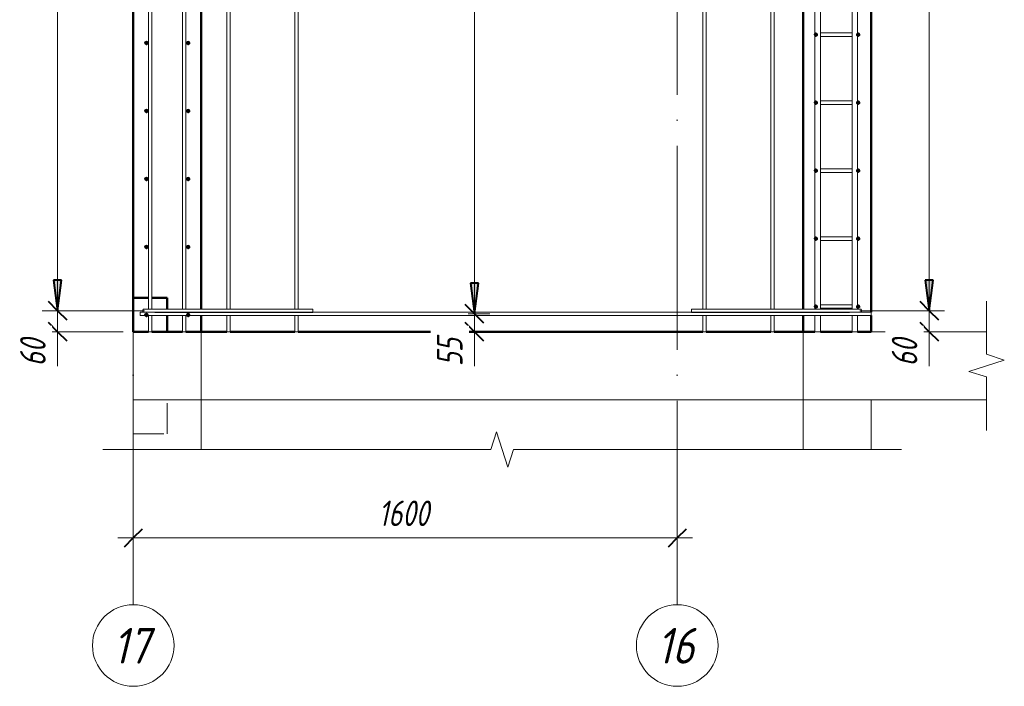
# Model space of a CAD drawing. Header units: millimetres. Extents: x -17711 to 46518, y 2835 to 45301.
# Tile 76 of 90: x 36507 to 39403, y 39057 to 41018. Entities that reach past the tile are written whole.
import ezdxf

# ---------------------------------------------------------------- set-up
doc = ezdxf.new("R2010")
doc.units = ezdxf.units.MM
doc.linetypes.add('ADSK_Линия сетки', pattern=[750, 600, -75, 0, -75])
doc.linetypes.add('ADSK_Невидимые', pattern=[150, 90, -60])
for name, color, linetype, lineweight in [('A-____-____-DIMS', 211, 'Continuous', 9), ('A-____-____-DIMS-30', 211, 'Continuous', 9), ('A-____-NOTE-TEXT', 131, 'Continuous', 20), ('A-DETL-GENF-OTLN', 92, 'Continuous', 20), ('A-FLOR-____-MCUT', 192, 'Continuous', 50), ('A-FLOR-____-OTLN', 192, 'Continuous', 20), ('A-WALL-____-HDLN', 110, 'ADSK_Невидимые', 20), ('A-WALL-____-MCUT', 113, 'Continuous', 50), ('A-WALL-____-OTLN', 113, 'Continuous', 20), ('S-GRID-____-IDEN', 1, 'Continuous', 20), ('S-GRID-____-OTLN', 1, 'Continuous', 9), ('S-RBAR-____-MCUT', 171, 'Continuous', 20), ('S-RBAR-____-OTLN', 171, 'Continuous', 100)]:
    doc.layers.add(name, color=color, linetype=linetype, lineweight=lineweight)
doc.styles.add('GOST Common_I', font='GOST Common Italic.ttf', dxfattribs={"width": 0.9, "height": 105})
doc.styles.add('GOST Common_I_1', font='GOST Common Italic.ttf', dxfattribs={"width": 0.8, "height": 75})
doc.dimstyles.new('ADSK_Для_арматуры_Основной_2_5_мм_шаг_кол-во_Стрелки_точный', dxfattribs={"dimscale": 304.8, "dimtxt": 0.247469, "dimasz": 0.295276, "dimexe": 0.147638, "dimexo": 0.000484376, "dimgap": 0.03937, "dimtad": 1, "dimdec": 0, "dimlfac": 304.8, "dimdsep": 46, "dimtxsty": 'GOST Common_I_1', "dimsah": 1, "dimcen": 0.09, "dimdle": 0.147638, "dimazin": 0, "dimtfac": 1, "dimtdec": 4, "dimtix": 1, "dimtmove": 0, "dimatfit": 3, "dimfxl": 1, "dimtvp": 1, "dimtfill": 1, "dimtolj": 1, "dimtzin": 0, "dimarcsym": 2})
doc.dimstyles.new('ADSK_Округление_5мм__Узкий_', dxfattribs={"dimscale": 304.8, "dimtxt": 0.247469, "dimasz": 0.177165, "dimexe": 0.147638, "dimexo": 0.000322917, "dimgap": 0.03937, "dimtad": 1, "dimdec": 0, "dimlfac": 304.8, "dimrnd": 5, "dimdsep": 46, "dimtxsty": 'GOST Common_I_1', "dimblk1": 'OBLIQUE', "dimblk2": 'OBLIQUE', "dimsah": 1, "dimcen": 0.09, "dimdle": 0.147638, "dimazin": 0, "dimtfac": 1, "dimtdec": 4, "dimtix": 1, "dimtmove": 0, "dimatfit": 3, "dimfxl": 1, "dimtvp": 1, "dimtfill": 1, "dimtolj": 1, "dimtzin": 0, "dimlwd": 20, "dimlwe": 20, "dimarcsym": 2})
doc.dimstyles.new('ADSK_Округление_5мм__Узкий__1', dxfattribs={"dimscale": 304.8, "dimtxt": 0.247469, "dimasz": 0.177165, "dimexe": 0.147638, "dimexo": 0.000322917, "dimgap": 0.03937, "dimtad": 1, "dimdec": 0, "dimlfac": 304.8, "dimrnd": 5, "dimdsep": 46, "dimtxsty": 'GOST Common_I_1', "dimblk1": 'OBLIQUE', "dimblk2": 'OBLIQUE', "dimsah": 1, "dimcen": 0.09, "dimdle": 0.147638, "dimazin": 0, "dimtfac": 1, "dimtdec": 4, "dimtix": 1, "dimtmove": 1, "dimatfit": 3, "dimfxl": 1, "dimtvp": 1, "dimtfill": 1, "dimtolj": 1, "dimtzin": 0, "dimlwd": 20, "dimlwe": 20, "dimarcsym": 2})

# ---------------------------------------------------------------- blocks, each defined once
blk = doc.blocks.new('ADSK_Обрыв_Линия - ADSK_Обрыв_линия-1516213-КЖ1_Р_ВЭ14_Армирование_15')
at = {"layer": 'A-DETL-GENF-OTLN'}
for p, q in [((-50548.8, 44858.4), (-51600, 44858.4)), ((-49430, 44858.4), (-50482, 44858.4))]:
    blk.add_line(p, q, dxfattribs=at)
blk = doc.blocks.new('ADSK_Обрыв_Линия - ADSK_Обрыв_линия-1070728-КЖ1_Р_ВЭ14_Армирование_15')
at = {"layer": 'A-DETL-GENF-OTLN'}
for p, q in [((-49090, 40033.8), (-49090, 40100)), ((-49090, 39900), (-49090, 39967))]:
    blk.add_line(p, q, dxfattribs=at)
blk = doc.blocks.new('Ось сетки - Круг_Ø8 мм-6408-КЖ1_Р_ВЭ14_Армирование_15')
at = {"layer": 'S-GRID-____-IDEN'}
for start, end in [(0, 180), (180, 0)]:
    blk.add_arc((-50000, 39177.2), 120, start, end, dxfattribs=at)
blk = doc.blocks.new('DIMBLOCK307-КЖ1_Р_ВЭ14_Армирование_15')
at = {"layer": 'A-____-____-DIMS-30', "lineweight": 20}
for p, q in [((36841.4, 39493.5), (36841.4, 39538.5)), ((38441.4, 39493.5), (38441.4, 39538.5)), ((38486.4, 39493.5), (36796.4, 39493.5)), ((36841.4, 39493.5), (36841.4, 39485.4)), ((38441.4, 39493.5), (38441.4, 39485.4))]:
    blk.add_line(p, q, dxfattribs=at)
at = {"layer": 'A-____-____-DIMS-30', "lineweight": 40}
for p, q in [((36841.4, 39493.5), (36868.4, 39520.5)), ((38441.4, 39493.5), (38468.4, 39520.5)), ((36841.4, 39493.5), (36814.4, 39466.5)), ((38441.4, 39493.5), (38414.4, 39466.5))]:
    blk.add_line(p, q, dxfattribs=at)
at = {"layer": 'A-____-____-DIMS-30', "color": 0, "lineweight": 20, "insert": (37562.8, 39603.6), "char_height": 75, "width": 188.699, "attachment_point": 1, "line_spacing_factor": 1.022761, "style": 'GOST Common_I_1', "bg_fill": 3, "box_fill_scale": 1.25, "bg_fill_color": 256, "bg_fill_true_color": 13158600, "bg_fill_transparency": 0}
blk.add_mtext('1600', dxfattribs=at)
blk = doc.blocks.new('_Oblique')
at = {"color": 0, "linetype": 'ByBlock', "lineweight": -2}
blk.add_line((-0.5, -0.5), (0.5, 0.5), dxfattribs=at)
blk = doc.blocks.new('DIMBLOCK308-КЖ1_Р_ВЭ14_Армирование_15')
at = {"layer": 'A-____-____-DIMS-30', "lineweight": 40}
for p, q in [((39182.5, 40162), (39155.5, 40189)), ((39182.5, 40162), (39209.5, 40135)), ((39182.5, 40100), (39155.5, 40127)), ((39182.5, 40100), (39209.5, 40073))]:
    blk.add_line(p, q, dxfattribs=at)
at = {"layer": 'A-____-____-DIMS-30', "lineweight": 20}
for p, q in [((39182.5, 40162), (38978.4, 40162)), ((39182.5, 40055), (39182.5, 40162)), ((39182.5, 40162), (39227.5, 40162)), ((39182.5, 40097.8), (39182.5, 40131)), ((39182.5, 40100), (39041.5, 40100)), ((39182.5, 40100), (39227.5, 40100)), ((39182.5, 39998.4), (39182.5, 40097.8))]:
    blk.add_line(p, q, dxfattribs=at)
at = {"layer": 'A-____-____-DIMS-30', "color": 0, "lineweight": 20, "insert": (39072.5, 39998.4), "char_height": 75, "width": 101.253, "attachment_point": 1, "rotation": 90, "line_spacing_factor": 1.022761, "style": 'GOST Common_I_1', "bg_fill": 3, "box_fill_scale": 1.25, "bg_fill_color": 256, "bg_fill_true_color": 13158600, "bg_fill_transparency": 0}
blk.add_mtext('60', dxfattribs=at)
blk = doc.blocks.new('DIMBLOCK309-КЖ1_Р_ВЭ14_Армирование_15')
at = {"layer": 'A-____-____-DIMS-30', "lineweight": 40}
for p, q in [((39182.5, 42962), (39155.5, 42989)), ((39182.5, 42962), (39209.5, 42935)), ((39182.5, 40162), (39155.5, 40189)), ((39182.5, 40162), (39209.5, 40135))]:
    blk.add_line(p, q, dxfattribs=at)
at = {"layer": 'A-____-____-DIMS-30', "lineweight": 20}
for p, q in [((39182.5, 42962), (38978.4, 42962)), ((39182.5, 40162), (39182.5, 42962)), ((39182.5, 42962), (39227.5, 42962)), ((39182.5, 40162), (38978.4, 40162)), ((39182.5, 40162), (39227.5, 40162))]:
    blk.add_line(p, q, dxfattribs=at)
at = {"layer": 'A-____-____-DIMS-30', "color": 0, "lineweight": 20, "insert": (39072.5, 41477.6), "char_height": 75, "width": 202.507, "attachment_point": 1, "rotation": 90, "line_spacing_factor": 1.022761, "style": 'GOST Common_I_1', "bg_fill": 3, "box_fill_scale": 1.25, "bg_fill_color": 256, "bg_fill_true_color": 13158600, "bg_fill_transparency": 0}
blk.add_mtext('2800', dxfattribs=at)
blk = doc.blocks.new('DIMBLOCK324-КЖ1_Р_ВЭ14_Армирование_15')
at = {"layer": 'A-____-____-DIMS-30', "lineweight": 40}
for p, q in [((36618.7, 40162), (36591.7, 40189)), ((36618.7, 40162), (36645.7, 40135)), ((36618.7, 40100), (36591.7, 40127)), ((36618.7, 40100), (36645.7, 40073))]:
    blk.add_line(p, q, dxfattribs=at)
at = {"layer": 'A-____-____-DIMS-30', "lineweight": 20}
for p, q in [((36618.7, 40162), (36573.7, 40162)), ((36618.7, 40055), (36618.7, 40162)), ((36618.7, 40162), (36874.4, 40162)), ((36618.7, 40097.8), (36618.7, 40131)), ((36618.7, 40100), (36573.7, 40100)), ((36618.7, 40100), (36811.4, 40100)), ((36618.7, 39998.4), (36618.7, 40097.8))]:
    blk.add_line(p, q, dxfattribs=at)
at = {"layer": 'A-____-____-DIMS-30', "color": 0, "lineweight": 20, "insert": (36508.7, 39998.4), "char_height": 75, "width": 101.253, "attachment_point": 1, "rotation": 90, "line_spacing_factor": 1.022761, "style": 'GOST Common_I_1', "bg_fill": 3, "box_fill_scale": 1.25, "bg_fill_color": 256, "bg_fill_true_color": 13158600, "bg_fill_transparency": 0}
blk.add_mtext('60', dxfattribs=at)
blk = doc.blocks.new('DIMBLOCK325-КЖ1_Р_ВЭ14_Армирование_15')
at = {"layer": 'A-____-____-DIMS-30', "lineweight": 40}
for p, q in [((36618.7, 42962), (36591.7, 42989)), ((36618.7, 42962), (36645.7, 42935)), ((36618.7, 40162), (36591.7, 40189)), ((36618.7, 40162), (36645.7, 40135))]:
    blk.add_line(p, q, dxfattribs=at)
at = {"layer": 'A-____-____-DIMS-30', "lineweight": 20}
for p, q in [((36618.7, 42962), (36573.7, 42962)), ((36618.7, 40162), (36618.7, 42962)), ((36618.7, 42962), (36874.4, 42962)), ((36618.7, 40162), (36573.7, 40162)), ((36618.7, 40162), (36874.4, 40162))]:
    blk.add_line(p, q, dxfattribs=at)
at = {"layer": 'A-____-____-DIMS-30', "color": 0, "lineweight": 20, "insert": (36508.7, 41477.6), "char_height": 75, "width": 202.507, "attachment_point": 1, "rotation": 90, "line_spacing_factor": 1.022761, "style": 'GOST Common_I_1', "bg_fill": 3, "box_fill_scale": 1.25, "bg_fill_color": 256, "bg_fill_true_color": 13158600, "bg_fill_transparency": 0}
blk.add_mtext('2800', dxfattribs=at)
blk = doc.blocks.new('DIMBLOCK329-КЖ1_Р_ВЭ14_Армирование_15')
at = {"layer": 'A-____-____-DIMS-30', "lineweight": 40}
for p, q in [((37844.9, 40153), (37817.9, 40180)), ((37844.9, 40153), (37871.9, 40126)), ((37844.9, 40100), (37817.9, 40127)), ((37844.9, 40100), (37871.9, 40073))]:
    blk.add_line(p, q, dxfattribs=at)
at = {"layer": 'A-____-____-DIMS-30', "lineweight": 20}
for p, q in [((37844.9, 40153), (37836.7, 40153)), ((37844.9, 40055), (37844.9, 40153)), ((37844.9, 40153), (37889.9, 40153)), ((37844.9, 40097.8), (37844.9, 40126.5)), ((37844.9, 40100), (37836.7, 40100)), ((37844.9, 40100), (37889.9, 40100)), ((37844.9, 39998.4), (37844.9, 40097.8))]:
    blk.add_line(p, q, dxfattribs=at)
at = {"layer": 'A-____-____-DIMS-30', "color": 0, "lineweight": 20, "insert": (37734.9, 39998.4), "char_height": 75, "width": 101.253, "attachment_point": 1, "rotation": 90, "line_spacing_factor": 1.022761, "style": 'GOST Common_I_1', "bg_fill": 3, "box_fill_scale": 1.25, "bg_fill_color": 256, "bg_fill_true_color": 13158600, "bg_fill_transparency": 0}
blk.add_mtext('55', dxfattribs=at)
blk = doc.blocks.new('DIMBLOCK330-КЖ1_Р_ВЭ14_Армирование_15')
at = {"layer": 'A-____-____-DIMS-30', "lineweight": 40}
for p, q in [((37844.9, 42953), (37817.9, 42980)), ((37844.9, 42953), (37871.9, 42926)), ((37844.9, 40153), (37817.9, 40180)), ((37844.9, 40153), (37871.9, 40126))]:
    blk.add_line(p, q, dxfattribs=at)
at = {"layer": 'A-____-____-DIMS-30', "lineweight": 20}
for p, q in [((37844.9, 42953), (37836.7, 42953)), ((37844.9, 40153), (37844.9, 42953)), ((37844.9, 42953), (37889.9, 42953)), ((37844.9, 40153), (37836.7, 40153)), ((37844.9, 40153), (37889.9, 40153))]:
    blk.add_line(p, q, dxfattribs=at)
at = {"layer": 'A-____-____-DIMS-30', "color": 0, "lineweight": 20, "insert": (37734.9, 41468.6), "char_height": 75, "width": 202.507, "attachment_point": 1, "rotation": 90, "line_spacing_factor": 1.022761, "style": 'GOST Common_I_1', "bg_fill": 3, "box_fill_scale": 1.25, "bg_fill_color": 256, "bg_fill_true_color": 13158600, "bg_fill_transparency": 0}
blk.add_mtext('2800', dxfattribs=at)
blk = doc.blocks.new('DIMBLOCK332-КЖ1_Р_ВЭ14_Армирование_15')
at = {"layer": 'A-____-____-DIMS-30', "lineweight": 40}
for points in [[(37844.9, 42953), (37833.1, 42863), (37856.8, 42863)], [(37844.9, 40153), (37856.8, 40243), (37833.1, 40243)]]:
    blk.add_hatch(color=256, dxfattribs=at).paths.add_polyline_path(points)
at = {"layer": 'A-____-____-DIMS-30'}
for p, q in [((37844.9, 40108), (37844.9, 42998)), ((37844.9, 42953), (37826.3, 42953)), ((37844.9, 42953), (37889.9, 42953)), ((37844.9, 40153), (37826.3, 40153)), ((37844.9, 40153), (37889.9, 40153))]:
    blk.add_line(p, q, dxfattribs=at)
at = {"layer": 'A-____-____-DIMS-30', "lineweight": 40}
for p, q in [((37844.9, 42953), (37833.1, 42863)), ((37856.8, 42863), (37844.9, 42953)), ((37833.1, 42863), (37856.8, 42863)), ((37856.8, 40243), (37833.1, 40243)), ((37833.1, 40243), (37844.9, 40153)), ((37844.9, 40153), (37856.8, 40243))]:
    blk.add_line(p, q, dxfattribs=at)
at = {"layer": 'A-____-____-DIMS-30', "color": 0, "insert": (37734.9, 41323.5), "char_height": 75, "width": 550.757, "attachment_point": 1, "rotation": 90, "line_spacing_factor": 1.022761, "style": 'GOST Common_I_1', "bg_fill": 3, "box_fill_scale": 1.25, "bg_fill_color": 256, "bg_fill_true_color": 13158600, "bg_fill_transparency": 0}
blk.add_mtext('200x14=2800', dxfattribs=at)
blk = doc.blocks.new('_None')
blk = doc.blocks.new('DIMBLOCK333-КЖ1_Р_ВЭ14_Армирование_15')
at = {"layer": 'A-____-____-DIMS-30', "lineweight": 40}
for points in [[(39182.5, 42962), (39170.7, 42872), (39194.4, 42872)], [(39182.5, 40162), (39194.4, 40252), (39170.7, 40252)]]:
    blk.add_hatch(color=256, dxfattribs=at).paths.add_polyline_path(points)
at = {"layer": 'A-____-____-DIMS-30'}
for p, q in [((39182.5, 40117), (39182.5, 43007)), ((39182.5, 42962), (39023.4, 42962)), ((39182.5, 42962), (39227.5, 42962)), ((39182.5, 40162), (39023.4, 40162)), ((39182.5, 40162), (39227.5, 40162))]:
    blk.add_line(p, q, dxfattribs=at)
at = {"layer": 'A-____-____-DIMS-30', "lineweight": 40}
for p, q in [((39182.5, 42962), (39170.7, 42872)), ((39194.4, 42872), (39182.5, 42962)), ((39170.7, 42872), (39194.4, 42872)), ((39194.4, 40252), (39170.7, 40252)), ((39170.7, 40252), (39182.5, 40162)), ((39182.5, 40162), (39194.4, 40252))]:
    blk.add_line(p, q, dxfattribs=at)
at = {"layer": 'A-____-____-DIMS-30', "color": 0, "insert": (39072.5, 41332.5), "char_height": 75, "width": 550.757, "attachment_point": 1, "rotation": 90, "line_spacing_factor": 1.022761, "style": 'GOST Common_I_1', "bg_fill": 3, "box_fill_scale": 1.25, "bg_fill_color": 256, "bg_fill_true_color": 13158600, "bg_fill_transparency": 0}
blk.add_mtext('200x14=2800', dxfattribs=at)
blk = doc.blocks.new('DIMBLOCK334-КЖ1_Р_ВЭ14_Армирование_15')
at = {"layer": 'A-____-____-DIMS-30', "lineweight": 40}
for points in [[(36618.7, 42962), (36606.9, 42872), (36630.6, 42872)], [(36618.7, 40162), (36630.6, 40252), (36606.9, 40252)]]:
    blk.add_hatch(color=256, dxfattribs=at).paths.add_polyline_path(points)
at = {"layer": 'A-____-____-DIMS-30'}
for p, q in [((36618.7, 40117), (36618.7, 43007)), ((36618.7, 42962), (36573.7, 42962)), ((36618.7, 42962), (36829.4, 42962)), ((36618.7, 40162), (36573.7, 40162)), ((36618.7, 40162), (36829.4, 40162))]:
    blk.add_line(p, q, dxfattribs=at)
at = {"layer": 'A-____-____-DIMS-30', "lineweight": 40}
for p, q in [((36618.7, 42962), (36606.9, 42872)), ((36630.6, 42872), (36618.7, 42962)), ((36606.9, 42872), (36630.6, 42872)), ((36630.6, 40252), (36606.9, 40252)), ((36606.9, 40252), (36618.7, 40162)), ((36618.7, 40162), (36630.6, 40252))]:
    blk.add_line(p, q, dxfattribs=at)
at = {"layer": 'A-____-____-DIMS-30', "color": 0, "insert": (36508.7, 41332.5), "char_height": 75, "width": 550.757, "attachment_point": 1, "rotation": 90, "line_spacing_factor": 1.022761, "style": 'GOST Common_I_1', "bg_fill": 3, "box_fill_scale": 1.25, "bg_fill_color": 256, "bg_fill_true_color": 13158600, "bg_fill_transparency": 0}
blk.add_mtext('200x14=2800', dxfattribs=at)

msp = doc.modelspace()

# ---------------------------------------------------------------- hatches: boundary and pattern name
at = {"layer": 'S-RBAR-____-MCUT'}
h = msp.add_hatch(color=256, dxfattribs=at)
edge = h.paths.add_edge_path()
edge.add_arc((36879.9151, 40949.465), 5, 0, 360)
for points in [[(36879.9151, 40944.465), (36884.6704, 40947.92), (36882.854, 40953.5101), (36876.9762, 40953.5101), (36875.1598, 40947.92)], [(37002.9862, 40944.465), (37007.7414, 40947.92), (37005.9251, 40953.5101), (37000.0472, 40953.5101), (36998.2309, 40947.92)], [(38849.4494, 40969.0006), (38854.2047, 40972.4555), (38852.3883, 40978.0457), (38846.5105, 40978.0457), (38844.6941, 40972.4555)], [(38973.4494, 40969.0006), (38978.2047, 40972.4555), (38976.3883, 40978.0457), (38970.5105, 40978.0457), (38968.6941, 40972.4555)], [(38849.4494, 40769.0006), (38854.2047, 40772.4555), (38852.3883, 40778.0457), (38846.5105, 40778.0457), (38844.6941, 40772.4555)], [(38973.4494, 40769.0006), (38978.2047, 40772.4555), (38976.3883, 40778.0457), (38970.5105, 40778.0457), (38968.6941, 40772.4555)], [(36879.9151, 40744.465), (36884.6704, 40747.92), (36882.854, 40753.5101), (36876.9762, 40753.5101), (36875.1598, 40747.92)], [(37002.9862, 40744.465), (37007.7414, 40747.92), (37005.9251, 40753.5101), (37000.0472, 40753.5101), (36998.2309, 40747.92)], [(38849.4494, 40569.0006), (38854.2047, 40572.4555), (38852.3883, 40578.0457), (38846.5105, 40578.0457), (38844.6941, 40572.4555)], [(38973.4494, 40569.0006), (38978.2047, 40572.4555), (38976.3883, 40578.0457), (38970.5105, 40578.0457), (38968.6941, 40572.4555)], [(36879.9151, 40544.465), (36884.6704, 40547.92), (36882.854, 40553.5101), (36876.9762, 40553.5101), (36875.1598, 40547.92)], [(37002.9862, 40544.465), (37007.7414, 40547.92), (37005.9251, 40553.5101), (37000.0472, 40553.5101), (36998.2309, 40547.92)], [(38849.4494, 40369.0006), (38854.2047, 40372.4555), (38852.3883, 40378.0457), (38846.5105, 40378.0457), (38844.6941, 40372.4555)], [(38973.4494, 40369.0006), (38978.2047, 40372.4555), (38976.3883, 40378.0457), (38970.5105, 40378.0457), (38968.6941, 40372.4555)], [(36879.9151, 40344.465), (36884.6704, 40347.92), (36882.854, 40353.5101), (36876.9762, 40353.5101), (36875.1598, 40347.92)], [(37002.9862, 40344.465), (37007.7414, 40347.92), (37005.9251, 40353.5101), (37000.0472, 40353.5101), (36998.2309, 40347.92)], [(38849.4494, 40169.0006), (38854.2047, 40172.4555), (38852.3883, 40178.0457), (38846.5105, 40178.0457), (38844.6941, 40172.4555)], [(38973.4494, 40169.0006), (38978.2047, 40172.4555), (38976.3883, 40178.0457), (38970.5105, 40178.0457), (38968.7311, 40172.4286)], [(36879.9151, 40144.465), (36884.6704, 40147.92), (36882.854, 40153.5101), (36876.9762, 40153.5101), (36875.1598, 40147.92)], [(37002.9862, 40144.465), (37007.7414, 40147.92), (37005.9251, 40153.5101), (37000.0472, 40153.5101), (36998.2309, 40147.92)]]:
    msp.add_hatch(color=256, dxfattribs=at).paths.add_polyline_path(points)
h = msp.add_hatch(color=256, dxfattribs=at)
edge = h.paths.add_edge_path()
edge.add_arc((37002.9862, 40949.465), 5, 0, 360)
h = msp.add_hatch(color=256, dxfattribs=at)
edge = h.paths.add_edge_path()
edge.add_arc((38849.4494, 40974.0006), 5, 0, 360)
h = msp.add_hatch(color=256, dxfattribs=at)
edge = h.paths.add_edge_path()
edge.add_arc((38973.4494, 40974.0006), 5, 0, 360)
h = msp.add_hatch(color=256, dxfattribs=at)
edge = h.paths.add_edge_path()
edge.add_arc((38849.4494, 40774.0006), 5, 0, 360)
h = msp.add_hatch(color=256, dxfattribs=at)
edge = h.paths.add_edge_path()
edge.add_arc((38973.4494, 40774.0006), 5, 0, 360)
h = msp.add_hatch(color=256, dxfattribs=at)
edge = h.paths.add_edge_path()
edge.add_arc((36879.9151, 40749.465), 5, 0, 360)
h = msp.add_hatch(color=256, dxfattribs=at)
edge = h.paths.add_edge_path()
edge.add_arc((37002.9862, 40749.465), 5, 0, 360)
h = msp.add_hatch(color=256, dxfattribs=at)
edge = h.paths.add_edge_path()
edge.add_arc((38849.4494, 40574.0006), 5, 0, 360)
h = msp.add_hatch(color=256, dxfattribs=at)
edge = h.paths.add_edge_path()
edge.add_arc((38973.4494, 40574.0006), 5, 0, 360)
h = msp.add_hatch(color=256, dxfattribs=at)
edge = h.paths.add_edge_path()
edge.add_arc((36879.9151, 40549.465), 5, 0, 360)
h = msp.add_hatch(color=256, dxfattribs=at)
edge = h.paths.add_edge_path()
edge.add_arc((37002.9862, 40549.465), 5, 0, 360)
h = msp.add_hatch(color=256, dxfattribs=at)
edge = h.paths.add_edge_path()
edge.add_arc((38849.4494, 40374.0006), 5, 0, 360)
h = msp.add_hatch(color=256, dxfattribs=at)
edge = h.paths.add_edge_path()
edge.add_arc((38973.4494, 40374.0006), 5, 0, 360)
h = msp.add_hatch(color=256, dxfattribs=at)
edge = h.paths.add_edge_path()
edge.add_arc((36879.9151, 40349.465), 5, 0, 360)
h = msp.add_hatch(color=256, dxfattribs=at)
edge = h.paths.add_edge_path()
edge.add_arc((37002.9862, 40349.465), 5, 0, 360)
h = msp.add_hatch(color=256, dxfattribs=at)
edge = h.paths.add_edge_path()
edge.add_arc((38849.4494, 40174.0006), 5, 0, 360)
h = msp.add_hatch(color=256, dxfattribs=at)
edge = h.paths.add_edge_path()
edge.add_arc((38973.4494, 40174.0006), 5, 0, 360)
h = msp.add_hatch(color=256, dxfattribs=at)
edge = h.paths.add_edge_path()
edge.add_arc((36879.9151, 40149.465), 5, 0, 360)
h = msp.add_hatch(color=256, dxfattribs=at)
edge = h.paths.add_edge_path()
edge.add_arc((37002.9862, 40149.465), 5, 0, 360)

# ---------------------------------------------------------------- linework, layer by layer
at = {"layer": 'A-____-NOTE-TEXT'}
for p, q in [((39351.4494, 40100), (39351.4494, 40190)), ((39351.4494, 40033.7852), (39403.4395, 40016.8926)), ((39351.4494, 40000), (39299.4879, 39983.5)), ((39403.4395, 40016.8926), (39351.4494, 40000)), ((39351.4494, 39967), (39299.4879, 39983.5)), ((39351.4494, 39900), (39351.4494, 39810)), ((37893.4496, 39753.7374), (37909.9496, 39805.699)), ((37926.4496, 39753.7374), (37909.9496, 39805.699)), ((36841.4498, 39753.7374), (36751.4498, 39753.7374)), ((37943.3422, 39701.7473), (37926.4496, 39753.7374)), ((37960.2348, 39753.7374), (37943.3422, 39701.7473)), ((39011.4494, 39753.7374), (39101.4494, 39753.7374))]:
    msp.add_line(p, q, dxfattribs=at)
at = {"layer": 'A-FLOR-____-MCUT', "color": 8, "lineweight": 9}
for p, q in [((36841.4498, 40100), (36841.4498, 40100)), ((36841.4498, 40100), (36841.4498, 39900)), ((37041.4498, 39900), (37041.4498, 40100)), ((38811.7103, 40100), (38811.7103, 39900)), ((39351.4494, 40100), (39011.4503, 40100)), ((36841.4498, 39900), (37041.4498, 39900)), ((38811.7103, 39900), (39351.4494, 39900))]:
    msp.add_line(p, q, dxfattribs=at)
at = {"layer": 'A-FLOR-____-OTLN', "color": 8, "lineweight": 9}
for p, q in [((38811.4007, 40100), (38811.4503, 40100)), ((38811.4503, 39900), (37041.4994, 39900))]:
    msp.add_line(p, q, dxfattribs=at)
at = {"layer": 'A-WALL-____-HDLN', "lineweight": 50}
for p, q in [((36841.4994, 40200), (36886.4506, 40200)), ((36896.4506, 40200), (36941.4498, 40200)), ((36941.4498, 40167.0006), (36941.4498, 40200)), ((36941.4498, 40100.0496), (36941.4498, 40148.0006))]:
    msp.add_line(p, q, dxfattribs=at)
at = {"layer": 'A-WALL-____-HDLN', "color": 8, "lineweight": 9}
for p, q in [((36941.4498, 39800), (36941.4498, 39900)), ((36841.4994, 39800), (36941.4498, 39800))]:
    msp.add_line(p, q, dxfattribs=at)
at = {"layer": 'A-WALL-____-MCUT'}
for p, q in [((36841.4498, 43050), (36841.4498, 40100)), ((37041.4498, 40167.0006), (37041.4498, 42948.0006)), ((39011.4503, 40158.0006), (39011.4503, 42948.0006)), ((38811.4503, 42442.0011), (38811.4503, 40167.0006)), ((37041.4498, 40100), (37041.4498, 40148.0006)), ((38811.4503, 40148.0006), (38811.4503, 40100)), ((39011.4503, 40100), (39011.4503, 40148.0006)), ((36841.4498, 40100), (36886.4506, 40100)), ((36896.4506, 40100), (36986.4506, 40100)), ((36996.4506, 40100), (37041.4498, 40100)), ((38811.4503, 40100), (38846.5994, 40100)), ((38862.5994, 40100), (38955.7847, 40100)), ((38971.7847, 40100), (39011.4503, 40100))]:
    msp.add_line(p, q, dxfattribs=at)
at = {"layer": 'A-WALL-____-MCUT', "color": 8, "lineweight": 9}
for p, q in [((36841.4498, 39900), (36841.4498, 39753.7374)), ((37041.4498, 39753.7374), (37041.4498, 39900)), ((38811.4503, 39900), (38811.4503, 39753.7374)), ((38811.7103, 39900), (38811.4503, 39900)), ((39011.4503, 39753.7374), (39011.4503, 39900))]:
    msp.add_line(p, q, dxfattribs=at)
at = {"layer": 'A-WALL-____-OTLN', "lineweight": 50}
for p, q in [((37041.4498, 40100), (37116.4494, 40100)), ((37126.4494, 40100), (37316.4494, 40100)), ((37326.4494, 40100), (38516.4494, 40100)), ((38526.4494, 40100), (38716.4494, 40100)), ((38726.4494, 40100), (38811.4007, 40100))]:
    msp.add_line(p, q, dxfattribs=at)
at = {"layer": 'A-WALL-____-OTLN', "color": 8, "lineweight": 9}
msp.add_line((37041.4994, 39900), (37041.4498, 39900), dxfattribs=at)
at = {"layer": 'S-GRID-____-OTLN', "linetype": 'ADSK_Линия сетки'}
for p, q in [((36841.4498, 39297.1636), (36841.4498, 44858.3747)), ((38441.4498, 39297.1636), (38441.4498, 44858.3747))]:
    msp.add_line(p, q, dxfattribs=at)
at = {"layer": 'S-RBAR-____-MCUT'}
for p, q in [((36876.9762, 40953.5101), (36875.1598, 40947.92)), ((36882.854, 40953.5101), (36876.9762, 40953.5101)), ((36884.6704, 40947.92), (36882.854, 40953.5101)), ((37000.0472, 40953.5101), (36998.2309, 40947.92)), ((37005.9251, 40953.5101), (37000.0472, 40953.5101)), ((37007.7414, 40947.92), (37005.9251, 40953.5101)), ((38846.5105, 40978.0457), (38844.6941, 40972.4555)), ((38844.6941, 40972.4555), (38849.4494, 40969.0006)), ((38852.3883, 40978.0457), (38846.5105, 40978.0457)), ((38849.4494, 40969.0006), (38854.2047, 40972.4555)), ((38854.2047, 40972.4555), (38852.3883, 40978.0457)), ((38970.5105, 40978.0457), (38968.6941, 40972.4555)), ((38968.6941, 40972.4555), (38973.4494, 40969.0006)), ((38976.3883, 40978.0457), (38970.5105, 40978.0457)), ((38973.4494, 40969.0006), (38978.2047, 40972.4555)), ((38978.2047, 40972.4555), (38976.3883, 40978.0457)), ((36875.1598, 40947.92), (36879.9151, 40944.465)), ((36879.9151, 40944.465), (36884.6704, 40947.92)), ((36998.2309, 40947.92), (37002.9862, 40944.465)), ((37002.9862, 40944.465), (37007.7414, 40947.92)), ((38846.5105, 40778.0457), (38844.6941, 40772.4555)), ((38852.3883, 40778.0457), (38846.5105, 40778.0457)), ((38854.2047, 40772.4555), (38852.3883, 40778.0457)), ((38970.5105, 40778.0457), (38968.6941, 40772.4555)), ((38976.3883, 40778.0457), (38970.5105, 40778.0457)), ((38978.2047, 40772.4555), (38976.3883, 40778.0457)), ((36876.9762, 40753.5101), (36875.1598, 40747.92)), ((36875.1598, 40747.92), (36879.9151, 40744.465)), ((36882.854, 40753.5101), (36876.9762, 40753.5101)), ((36879.9151, 40744.465), (36884.6704, 40747.92)), ((36884.6704, 40747.92), (36882.854, 40753.5101)), ((37000.0472, 40753.5101), (36998.2309, 40747.92)), ((36998.2309, 40747.92), (37002.9862, 40744.465)), ((37005.9251, 40753.5101), (37000.0472, 40753.5101)), ((37002.9862, 40744.465), (37007.7414, 40747.92)), ((37007.7414, 40747.92), (37005.9251, 40753.5101)), ((38844.6941, 40772.4555), (38849.4494, 40769.0006)), ((38849.4494, 40769.0006), (38854.2047, 40772.4555)), ((38968.6941, 40772.4555), (38973.4494, 40769.0006)), ((38973.4494, 40769.0006), (38978.2047, 40772.4555)), ((38846.5105, 40578.0457), (38844.6941, 40572.4555)), ((38852.3883, 40578.0457), (38846.5105, 40578.0457)), ((38854.2047, 40572.4555), (38852.3883, 40578.0457)), ((38970.5105, 40578.0457), (38968.6941, 40572.4555)), ((38976.3883, 40578.0457), (38970.5105, 40578.0457)), ((38978.2047, 40572.4555), (38976.3883, 40578.0457)), ((36876.9762, 40553.5101), (36875.1598, 40547.92)), ((36875.1598, 40547.92), (36879.9151, 40544.465)), ((36882.854, 40553.5101), (36876.9762, 40553.5101)), ((36879.9151, 40544.465), (36884.6704, 40547.92)), ((36884.6704, 40547.92), (36882.854, 40553.5101)), ((37000.0472, 40553.5101), (36998.2309, 40547.92)), ((36998.2309, 40547.92), (37002.9862, 40544.465)), ((37005.9251, 40553.5101), (37000.0472, 40553.5101)), ((37002.9862, 40544.465), (37007.7414, 40547.92)), ((37007.7414, 40547.92), (37005.9251, 40553.5101)), ((38844.6941, 40572.4555), (38849.4494, 40569.0006)), ((38849.4494, 40569.0006), (38854.2047, 40572.4555)), ((38968.6941, 40572.4555), (38973.4494, 40569.0006)), ((38973.4494, 40569.0006), (38978.2047, 40572.4555)), ((38846.5105, 40378.0457), (38844.6941, 40372.4555)), ((38844.6941, 40372.4555), (38849.4494, 40369.0006)), ((38852.3883, 40378.0457), (38846.5105, 40378.0457)), ((38849.4494, 40369.0006), (38854.2047, 40372.4555)), ((38854.2047, 40372.4555), (38852.3883, 40378.0457)), ((38970.5105, 40378.0457), (38968.6941, 40372.4555)), ((38968.6941, 40372.4555), (38973.4494, 40369.0006)), ((38976.3883, 40378.0457), (38970.5105, 40378.0457)), ((38973.4494, 40369.0006), (38978.2047, 40372.4555)), ((38978.2047, 40372.4555), (38976.3883, 40378.0457)), ((36876.9762, 40353.5101), (36875.1598, 40347.92)), ((36875.1598, 40347.92), (36879.9151, 40344.465)), ((36882.854, 40353.5101), (36876.9762, 40353.5101)), ((36879.9151, 40344.465), (36884.6704, 40347.92)), ((36884.6704, 40347.92), (36882.854, 40353.5101)), ((37000.0472, 40353.5101), (36998.2309, 40347.92)), ((36998.2309, 40347.92), (37002.9862, 40344.465)), ((37005.9251, 40353.5101), (37000.0472, 40353.5101)), ((37002.9862, 40344.465), (37007.7414, 40347.92)), ((37007.7414, 40347.92), (37005.9251, 40353.5101)), ((38846.5105, 40178.0457), (38844.6941, 40172.4555)), ((38844.6941, 40172.4555), (38849.4494, 40169.0006)), ((38852.3883, 40178.0457), (38846.5105, 40178.0457)), ((38849.4494, 40169.0006), (38854.2047, 40172.4555)), ((38854.2047, 40172.4555), (38852.3883, 40178.0457)), ((38970.5105, 40178.0457), (38968.7311, 40172.4286)), ((38968.7311, 40172.4286), (38973.4494, 40169.0006)), ((38976.3883, 40178.0457), (38970.5105, 40178.0457)), ((38973.4494, 40169.0006), (38978.2047, 40172.4555)), ((38978.2047, 40172.4555), (38976.3883, 40178.0457)), ((36876.9762, 40153.5101), (36875.1598, 40147.92)), ((36875.1598, 40147.92), (36879.9151, 40144.465)), ((36882.854, 40153.5101), (36876.9762, 40153.5101)), ((36879.9151, 40144.465), (36884.6704, 40147.92)), ((36884.6704, 40147.92), (36882.854, 40153.5101)), ((37000.0472, 40153.5101), (36998.2309, 40147.92)), ((36998.2309, 40147.92), (37002.9862, 40144.465)), ((37005.9251, 40153.5101), (37000.0472, 40153.5101)), ((37002.9862, 40144.465), (37007.7414, 40147.92)), ((37007.7414, 40147.92), (37005.9251, 40153.5101))]:
    msp.add_line(p, q, dxfattribs=at)
for centre in [(36879.9151, 40949.465), (37002.9862, 40949.465), (38849.4494, 40974.0006), (38973.4494, 40974.0006), (38849.4494, 40774.0006), (38973.4494, 40774.0006), (36879.9151, 40749.465), (37002.9862, 40749.465), (38849.4494, 40574.0006), (38973.4494, 40574.0006), (36879.9151, 40549.465), (37002.9862, 40549.465), (38849.4494, 40374.0006), (38973.4494, 40374.0006), (36879.9151, 40349.465), (37002.9862, 40349.465), (38849.4494, 40174.0006), (38973.4494, 40174.0006), (36879.9151, 40149.465), (37002.9862, 40149.465)]:
    msp.add_circle(centre, 5, dxfattribs=at)
at = {"layer": 'S-RBAR-____-OTLN', "lineweight": 20}
for p, q in [((36886.4506, 40167.0006), (36886.4506, 42948.0006)), ((36896.4506, 40167.0006), (36896.4506, 42948.0006)), ((36986.4506, 40167.0006), (36986.4506, 42948.0006)), ((36996.4506, 40167.0006), (36996.4506, 42948.0006)), ((37116.4494, 40167.0006), (37116.4494, 42948.0006)), ((37126.4494, 40167.0006), (37126.4494, 42948.0006)), ((37316.4494, 40167.0006), (37316.4494, 42948.0006)), ((37326.4494, 40167.0006), (37326.4494, 42948.0006)), ((38516.4494, 40167.0006), (38516.4494, 42948.0006)), ((38526.4494, 40167.0006), (38526.4494, 42948.0006)), ((38716.4494, 40167.0006), (38716.4494, 42948.0006)), ((38726.4494, 40167.0006), (38726.4494, 42948.0006)), ((38846.5994, 40167.0006), (38846.5994, 42948.0006)), ((38862.5994, 40167.0006), (38862.5994, 42948.0006)), ((38955.7847, 40167.0006), (38955.7847, 42948.0006)), ((38971.7847, 40167.0006), (38971.7847, 42948.0006)), ((38862.4718, 40979.0006), (38879.4494, 40979.0006)), ((38862.4718, 40969.0006), (38879.4494, 40969.0006)), ((38879.4494, 40979.0006), (38943.4494, 40979.0006)), ((38879.4494, 40969.0006), (38943.4494, 40969.0006)), ((38943.4494, 40979.0006), (38955.8786, 40979.0006)), ((38943.4494, 40969.0006), (38955.8786, 40969.0006)), ((38971.946, 40979.0006), (38973.4494, 40979.0006)), ((38971.946, 40969.0006), (38973.4494, 40969.0006)), ((38862.4718, 40779.0006), (38879.4494, 40779.0006)), ((38879.4494, 40779.0006), (38943.4494, 40779.0006)), ((38943.4494, 40779.0006), (38955.8786, 40779.0006)), ((38971.946, 40779.0006), (38973.4494, 40779.0006)), ((38862.4718, 40769.0006), (38879.4494, 40769.0006)), ((38879.4494, 40769.0006), (38943.4494, 40769.0006)), ((38943.4494, 40769.0006), (38955.8786, 40769.0006)), ((38971.946, 40769.0006), (38973.4494, 40769.0006)), ((38862.4718, 40579.0006), (38879.4494, 40579.0006)), ((38879.4494, 40579.0006), (38943.4494, 40579.0006)), ((38943.4494, 40579.0006), (38955.8786, 40579.0006)), ((38971.946, 40579.0006), (38973.4494, 40579.0006)), ((38862.4718, 40569.0006), (38879.4494, 40569.0006)), ((38879.4494, 40569.0006), (38943.4494, 40569.0006)), ((38943.4494, 40569.0006), (38955.8786, 40569.0006)), ((38971.946, 40569.0006), (38973.4494, 40569.0006)), ((38862.4718, 40379.0006), (38879.4494, 40379.0006)), ((38879.4494, 40379.0006), (38943.4494, 40379.0006)), ((38943.4494, 40379.0006), (38955.8786, 40379.0006)), ((38971.946, 40379.0006), (38973.4494, 40379.0006)), ((38862.4718, 40369.0006), (38879.4494, 40369.0006)), ((38879.4494, 40369.0006), (38943.4494, 40369.0006)), ((38943.4494, 40369.0006), (38955.8786, 40369.0006)), ((38971.946, 40369.0006), (38973.4494, 40369.0006)), ((38862.4718, 40179.0006), (38879.4494, 40179.0006)), ((38862.4718, 40169.0006), (38879.4494, 40169.0006)), ((38879.4494, 40179.0006), (38943.4494, 40179.0006)), ((38879.4494, 40169.0006), (38943.4494, 40169.0006)), ((38943.4494, 40179.0006), (38955.8786, 40179.0006)), ((38943.4494, 40169.0006), (38955.8786, 40169.0006)), ((38971.946, 40179.0006), (38973.4494, 40179.0006)), ((38971.946, 40169.0006), (38973.4494, 40169.0006)), ((36861.4498, 40158.0006), (39011.4494, 40158.0006)), ((36861.4498, 40148.0006), (36861.4498, 40158.0006)), ((36861.4498, 40148.0006), (39011.4494, 40148.0006)), ((36874.4498, 40167.0006), (36904.4498, 40167.0006)), ((36886.4506, 40100.0006), (36886.4506, 40148.0006)), ((36896.4506, 40100.0006), (36896.4506, 40148.0006)), ((37369.4498, 40167.0006), (36904.4498, 40167.0006)), ((37369.4498, 40157.0006), (36904.4498, 40157.0006)), ((36986.4506, 40100.0006), (36986.4506, 40148.0006)), ((36996.4506, 40100.0006), (36996.4506, 40148.0006)), ((37116.4494, 40100.0006), (37116.4494, 40148.0006)), ((37126.4494, 40100.0006), (37126.4494, 40148.0006)), ((37316.4494, 40100.0006), (37316.4494, 40148.0006)), ((37326.4494, 40100.0006), (37326.4494, 40148.0006)), ((37369.4498, 40167.0006), (37369.4498, 40157.0006)), ((38483.4494, 40167.0006), (38948.4494, 40167.0006)), ((38483.4494, 40157.0006), (38483.4494, 40167.0006)), ((38483.4494, 40157.0006), (38948.4494, 40157.0006)), ((38516.4494, 40100.0006), (38516.4494, 40148.0006)), ((38526.4494, 40100.0006), (38526.4494, 40148.0006)), ((38716.4494, 40100.0006), (38716.4494, 40148.0006)), ((38726.4494, 40100.0006), (38726.4494, 40148.0006)), ((38846.5994, 40100), (38846.5994, 40148.0006)), ((38862.5994, 40100), (38862.5994, 40148.0006)), ((38978.4494, 40167.0006), (38948.4494, 40167.0006)), ((38955.7847, 40099.8804), (38955.7847, 40148.0006)), ((38971.7847, 40099.8804), (38971.7847, 40148.0006)), ((39011.4494, 40148.0006), (39011.4494, 40158.0006)), ((36896.4506, 40100.0006), (36886.4506, 40100.0006)), ((36996.4506, 40100.0006), (36986.4506, 40100.0006)), ((37126.4494, 40100.0006), (37116.4494, 40100.0006)), ((37326.4494, 40100.0006), (37316.4494, 40100.0006)), ((38526.4494, 40100.0006), (38516.4494, 40100.0006)), ((38726.4494, 40100.0006), (38716.4494, 40100.0006)), ((38862.5994, 40100), (38846.5994, 40100)), ((38971.7847, 40099.8804), (38955.7847, 40099.8804))]:
    msp.add_line(p, q, dxfattribs=at)
for centre, start, end in [((38849.4494, 40974.0006), 125.0698885, 234.9301115), ((38973.4494, 40974.0006), 270, 90), ((38849.4494, 40774.0006), 125.0698885, 234.9301115), ((38973.4494, 40774.0006), 270, 90), ((38849.4494, 40574.0006), 125.0698885, 234.9301115), ((38973.4494, 40574.0006), 270, 90), ((38849.4494, 40374.0006), 125.0698885, 234.9301115), ((38973.4494, 40374.0006), 270, 90), ((38849.4494, 40174.0006), 125.0698885, 234.9301115), ((38973.4494, 40174.0006), 270, 90), ((36874.4498, 40162.0006), 90, 233.7679987), ((36874.4498, 40162.0006), 120, 150), ((36874.4498, 40162.0006), 210, 233.7679987), ((36874.4498, 40162.0006), 90, 105), ((38978.4494, 40162.0006), 306.2320013, 90), ((38978.4494, 40162.0006), 30, 60), ((38978.4494, 40162.0006), 306.2320013, 330)]:
    msp.add_arc(centre, 5, start, end, dxfattribs=at)

# ---------------------------------------------------------------- block references
at = {"layer": 'A-DETL-GENF-OTLN'}
msp.add_blockref('ADSK_Обрыв_Линия - ADSK_Обрыв_линия-1070728-КЖ1_Р_ВЭ14_Армирование_15', (88441.4498, 0), dxfattribs=at)
at = {"layer": 'A-DETL-GENF-OTLN', "rotation": 180}
msp.add_blockref('ADSK_Обрыв_Линия - ADSK_Обрыв_линия-1516213-КЖ1_Р_ВЭ14_Армирование_15', (-12588.5506, 84612.1121), dxfattribs=at)
at = {"layer": 'S-GRID-____-IDEN'}
for p in [(86841.4498, 0), (88441.4498, 0)]:
    msp.add_blockref('Ось сетки - Круг_Ø8 мм-6408-КЖ1_Р_ВЭ14_Армирование_15', p, dxfattribs=at)

# ---------------------------------------------------------------- texts
at = {"layer": 'S-GRID-____-IDEN', "lineweight": 9, "char_height": 105, "width": 145.025269, "attachment_point": 1, "style": 'GOST Common_I'}
for s, insert in [('17', (36781.3956, 39228.9236)), ('16', (38381.3956, 39228.9236))]:
    msp.add_mtext(s, dxfattribs=dict(at, insert=insert))

# ---------------------------------------------------------------- next in the draw order: dimensions: what is measured, and where the dimension line sits
at = {"layer": 'A-____-____-DIMS', "lineweight": 20}
for base, p1, p2, override, picture, middle in [((36618.7354, 40162.0006), (36841.4498, 40100), (36904.4498, 40162.0006), {"dimpost": '<>', "dimfxl": 88.391578}, 'DIMBLOCK324-КЖ1_Р_ВЭ14_Армирование_15', (36558.7233, 40049.0378)), ((37844.9092, 40153.0006), (37806.7254, 40100), (37806.7254, 40153.0006), {"dimpost": '<>', "dimfxl": 53.000573}, 'DIMBLOCK329-КЖ1_Р_ВЭ14_Армирование_15', (37784.8971, 40049.0378)), ((39182.509, 40162.0006), (39011.4503, 40100), (38948.4494, 40162.0006), {"dimpost": '<>', "dimfxl": 88.39222}, 'DIMBLOCK308-КЖ1_Р_ВЭ14_Армирование_15', (39122.4969, 40049.0378))]:
    dim = msp.add_linear_dim(base=base, p1=p1, p2=p2, angle=90, dimstyle='ADSK_Округление_5мм__Узкий__1', override=override, dxfattribs=at)
    dim.commit()
    dim.dimension.update_dxf_attribs({"geometry": picture, "text_midpoint": middle, "dimtype": 160, "text_rotation": 90})
dim = msp.add_linear_dim(base=(36841.4498, 39493.5492), p1=(38441.4498, 39455.3654), p2=(36841.4498, 39455.3654), dimstyle='ADSK_Округление_5мм__Узкий_', override={"dimpost": '<>', "dimfxl": 1600}, dxfattribs=at)
dim.commit()
dim.dimension.update_dxf_attribs({"geometry": 'DIMBLOCK307-КЖ1_Р_ВЭ14_Армирование_15', "text_midpoint": (37641.4498, 39543.5322)})

# ---------------------------------------------------------------- next in the draw order: dimensions: what is measured, and where the dimension line sits
for base, p1, p2, picture, middle in [((36618.7354, 42962.0006), (36904.4498, 40162.0006), (36904.4498, 42962.0006), 'DIMBLOCK325-КЖ1_Р_ВЭ14_Армирование_15', (36569.2354, 41562.0006)), ((37844.9092, 42953.0006), (37806.7254, 40153.0006), (37806.7254, 42953.0006), 'DIMBLOCK330-КЖ1_Р_ВЭ14_Армирование_15', (37795.4092, 41553.0006)), ((39182.509, 42962.0006), (38948.4494, 40162.0006), (38948.4494, 42962.0006), 'DIMBLOCK309-КЖ1_Р_ВЭ14_Армирование_15', (39133.009, 41562.0006))]:
    dim = msp.add_linear_dim(base=base, p1=p1, p2=p2, angle=90, dimstyle='ADSK_Округление_5мм__Узкий_', override={"dimpost": '<>', "dimfxl": 2800}, dxfattribs=at)
    dim.commit()
    dim.dimension.update_dxf_attribs({"geometry": picture, "text_midpoint": middle})

# ---------------------------------------------------------------- next in the draw order: dimensions: what is measured, and where the dimension line sits
at = {"layer": 'A-____-____-DIMS'}
for base, p1, p2, picture, middle in [((36618.7345, 42962.0006), (36874.4498, 40162.0006), (36874.4498, 42962.0006), 'DIMBLOCK334-КЖ1_Р_ВЭ14_Армирование_15', (36569.2345, 41562.0006)), ((39182.5081, 42962.0006), (38978.4494, 40162.0006), (38978.4494, 42962.0006), 'DIMBLOCK333-КЖ1_Р_ВЭ14_Армирование_15', (39133.0081, 41562.0006)), ((37844.9092, 42953.0006), (37781.2696, 40153.0006), (37781.2696, 42953.0006), 'DIMBLOCK332-КЖ1_Р_ВЭ14_Армирование_15', (37795.4092, 41553.0006))]:
    dim = msp.add_linear_dim(base=base, p1=p1, p2=p2, angle=90, text='200x14=2800', dimstyle='ADSK_Для_арматуры_Основной_2_5_мм_шаг_кол-во_Стрелки_точный', override={"dimpost": '<>', "dimblk1": 'None', "dimblk2": 'None', "dimsah": 1, "dimfxl": 2800}, dxfattribs=at)
    dim.commit()
    dim.dimension.update_dxf_attribs({"geometry": picture, "text_midpoint": middle})

doc.saveas('drawing.dxf')
